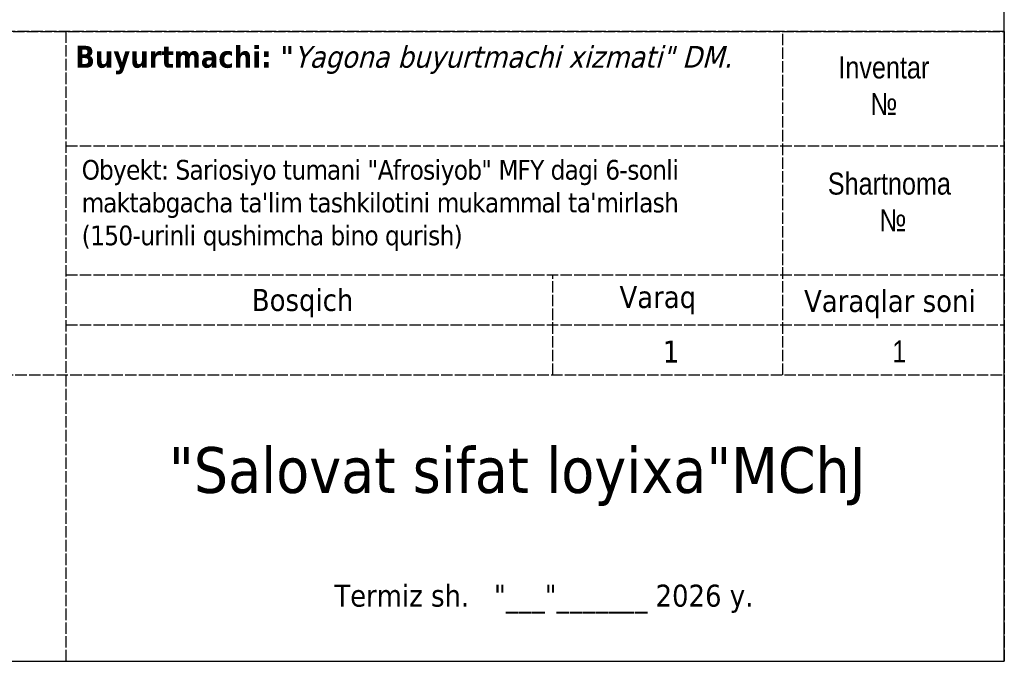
# Model space of a CAD drawing. Header units: feet. Extents: x 410182 to 410332, y 4250833 to 4251033.
# Tile 3 of 23: x 410289 to 410332, y 4250833 to 4250861. Entities that reach past the tile are written whole.
import ezdxf

# ---------------------------------------------------------------- set-up
doc = ezdxf.new("R2010")
doc.units = ezdxf.units.FT
doc.header["$LTSCALE"] = 0.5
doc.header["$MEASUREMENT"] = 0
doc.linetypes.add('Decor_Project_Nomenclatr_List_m1', pattern=[1, 1, 0])
for name, color, linetype in [('DECOR_OBJCT_#####_L', 18, 'Continuous'), ('DECOR_OBJCT_#####_T', 18, 'Continuous'), ('QR', 7, 'Continuous')]:
    doc.layers.add(name, color=color, linetype=linetype)
doc.styles.add('Shtamp', font='TAHOMA.TTF')
doc.styles.add('Р-131 (Arial Narrow)', font='ARIALN.TTF', dxfattribs={"height": 1})

msp = doc.modelspace()

# ---------------------------------------------------------------- linework, layer by layer
at = {"layer": 'DECOR_OBJCT_#####_L'}
msp.add_lwpolyline([(410181.849, 4250832.524), (410331.849, 4250832.524), (410331.849, 4251032.524), (410181.849, 4251032.524)], close=True, dxfattribs=at)
at = {"layer": 'DECOR_OBJCT_#####_L', "linetype": 'Decor_Project_Nomenclatr_List_m1', "lineweight": 25}
msp.add_lwpolyline([(410239.349, 4250832.524), (410331.849, 4250832.524), (410331.849, 4250860.024), (410239.349, 4250860.024)], close=True, dxfattribs=at)
for points in [[(410239.349, 4250860.024), (410331.849, 4250860.024)], [(410290.864, 4250832.524), (410290.864, 4250860.024)], [(410322.17, 4250845.024), (410322.17, 4250860.024)], [(410331.849, 4250860.024), (410331.849, 4250832.524)], [(410290.864, 4250855.024), (410331.849, 4250855.024)], [(410290.864, 4250849.397), (410331.849, 4250849.397)], [(410312.133, 4250845.024), (410312.133, 4250849.397)], [(410290.864, 4250847.211), (410331.849, 4250847.211)], [(410271.849, 4250845.024), (410331.849, 4250845.024)]]:
    msp.add_lwpolyline(points, dxfattribs=at)

# ---------------------------------------------------------------- texts
at = {"layer": 'DECOR_OBJCT_#####_T', "color": 18, "style": 'Р-131 (Arial Narrow)'}
for s, insert, char_height, width, attachment_point in [('{\\fTahoma|b1|i0|c0|p34;Buyurtmachi\\fTahoma|b1|i0|c204|p34;: \\H0.9901x;"\\fTahoma|b0|i1|c0|p34;\\C7;Yagona\\fTahoma|b0|i1|c204|p34; \\fTahoma|b0|i1|c0|p34;buyurtmachi\\fTahoma|b0|i1|c204|p34; \\fTahoma|b0|i1|c0|p34;xizmati\\fTahoma|b0|i1|c204|p34;" \\fTahoma|b0|i1|c0|p34;DM\\fTahoma|b0|i1|c204|p34;.}', (410291.263, 4250859.396), 0.9595, 30.42405, 1), ('Inventar \\P№', (410326.587, 4250857.649), 0.9595, 11.99961, 5), ('{\\fTahoma|b0|i0|c0|p34;\\T0.95;Obyekt\\fTahoma|b0|i0|c204|p34;: \\fTahoma|b0|i0|c0|p34;Sariosiyo tumani \\fTahoma|b0|i0|c204|p34;"\\fTahoma|b0|i0|c0|p34;Afrosiyob\\fTahoma|b0|i0|c204|p34;"\\fTahoma|b0|i0|c0|p34; MFY dagi 6-sonli \\Pmaktabgacha ta\'lim tashkilotini mukammal ta\'mirlash \\P(150-urinli qushimcha bino qurish)}', (410291.548, 4250854.413), 0.8595, 111.37486, 1), ('Shartnoma  \\P № ', (410326.828, 4250852.579), 0.9595, 11.99961, 5), ('{\\fTahoma|b0|i0|c0|p34;Bosqich}', (410301.199, 4250848.162), 0.9595, 20.19806, 5), ('{\\fTahoma|b0|i0|c0|p34;Varaq}', (410316.716, 4250848.291), 0.9595, 11.49963, 5), ('{\\fTahoma|b0|i0|c0|p34;Varaqlar soni}', (410326.85, 4250848.12), 0.9595, 11.99961, 5), ('{\\fTahoma|b0|i0|c204|p34;1}', (410317.29, 4250846.043), 0.9595, 11.49963, 5), ('1', (410327.261, 4250846.051), 0.96, 11.99961, 5), ('{\\fTahoma|b0|i0|c0|p34;Termiz sh.  \\fTahoma|b0|i0|c204|p34; "___"_____\\fTahoma|b0|i0|c0|p34;__\\fTahoma|b0|i0|c204|p34; 202\\fTahoma|b0|i0|c0|p34;6\\fTahoma|b0|i0|c204|p34; \\fTahoma|b0|i0|c0|p34;y\\fTahoma|b0|i0|c204|p34;.}', (410311.736, 4250835.235), 0.9595, 20.19806, 5)]:
    msp.add_mtext(s, dxfattribs=dict(at, insert=insert, char_height=char_height, width=width, attachment_point=attachment_point))
at = {"layer": 'DECOR_OBJCT_#####_T', "insert": (410295.36, 4250841.876), "char_height": 2, "width": 87.2044, "attachment_point": 1}
msp.add_mtext('{\\fTahoma|b0|i0|c204|p34;"\\fTahoma|b0|i0|c0|p34;Salovat sifat loyixa\\fTahoma|b0|i0|c204|p34;"\\fTahoma|b0|i0|c0|p34;MChJ}', dxfattribs=at)
at = {"layer": 'QR', "insert": (410266.67, 4250873.049), "char_height": 1, "width": 44.32155, "attachment_point": 1, "style": 'Shtamp'}
msp.add_mtext("{\\fTimes New Roman|b0|i0|c204|p18;\\H1.16667x;Mazkur   topografik  tasvir  Vazirlar  Mahkamasining  2025  yil \\P12 fevraldagi 85-son qarori talablariga muvofiq “Topografiya” ma\\fTimes New Roman|b0|i0|c0|p18;'\\fTimes New Roman|b0|i0|c204|p18;lumotlar bazasiga kiritilgan.  \\H1.25714x;Ro'yxatga  olish  raqami:\\P\\fTimes New Roman|b0|i0|c0|p18;\\H0.7197x;\\P\\H0.72x;(\\fTimes New Roman|b0|i0|c204|p18; Hujjat haqiqiyligini mobil telefon yordamida QR - kodni skaner qilish orqali tekshirish mumkin \\fTimes New Roman|b0|i0|c0|p18;)}", dxfattribs=at)

doc.saveas('drawing.dxf')
